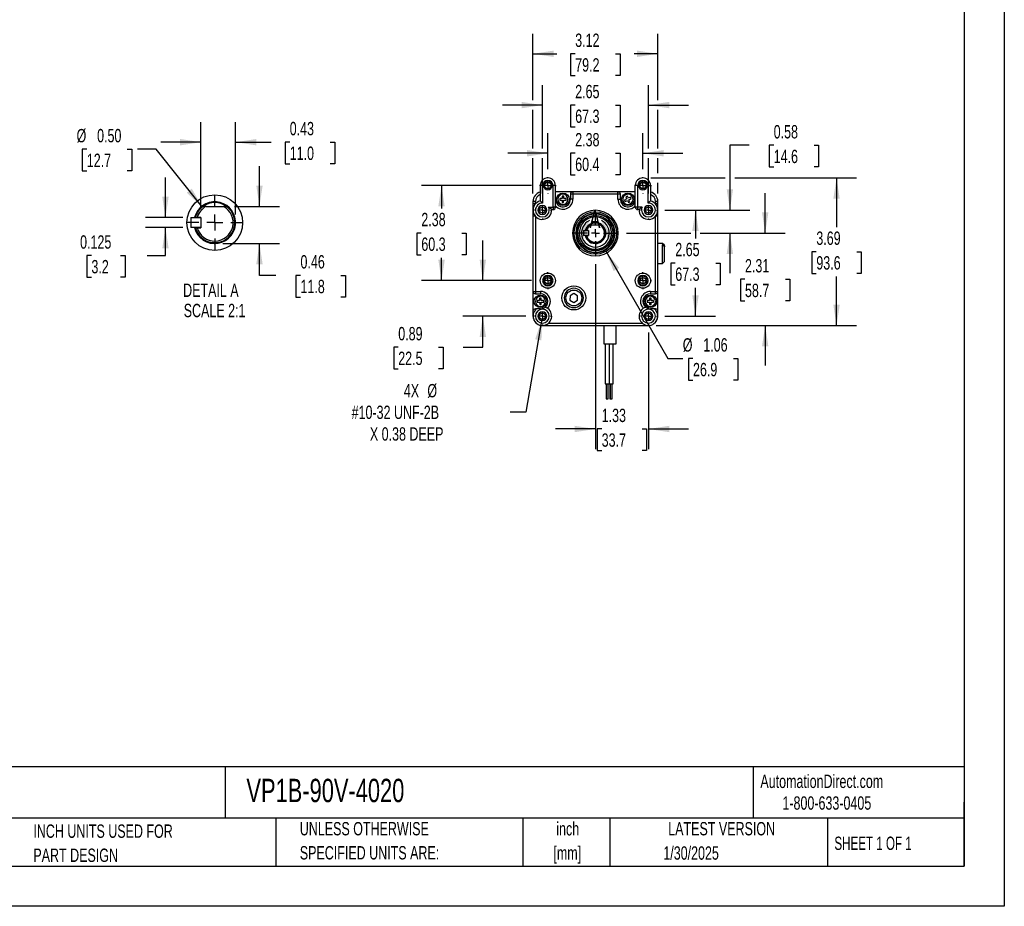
# Model space of a CAD drawing. Header units: inches. Extents: x 0 to 44, y 0 to 34.
# Tile 6 of 7: x 19.4 to 44, y 0 to 22.1. Entities that reach past the tile are written whole.
import ezdxf

# ---------------------------------------------------------------- set-up
doc = ezdxf.new("R2010")
doc.units = ezdxf.units.IN
doc.header["$LTSCALE"] = 4
doc.header["$MEASUREMENT"] = 0
doc.linetypes.add('CENTERX2', pattern=[0.8, 0.5, -0.1, 0.1, -0.1])
doc.layers.add('CENTER', color=40, linetype='CENTERX2')
doc.layers.add('SLD-DEFPOINTS', color=7, linetype='Continuous')
doc.layers.add('DIMENSIONS', color=140, linetype='Continuous', lineweight=25)
doc.layers.add('TEXT', color=140, linetype='Continuous', lineweight=25)
doc.styles.add('SLDTEXTSTYLE0', font='TXT', dxfattribs={"width": 0.7})
doc.styles.add('SLDTEXTSTYLE1', font='TXT', dxfattribs={"width": 0.65})
doc.dimstyles.new('SLDDIMSTYLE0', dxfattribs={"dimtxt": 0.339844, "dimasz": 0.52, "dimexe": 0, "dimexo": 0.0625, "dimgap": 0.084961, "dimtad": 0, "dimtih": 1, "dimtoh": 1, "dimrnd": 1e-09, "dimzin": 12, "dimdsep": 46, "dimtxsty": 'SLDTEXTSTYLE0', "dimsah": 1, "dimcen": 0.09, "dimadec": 0, "dimazin": 3, "dimtfac": 1, "dimtmove": 0, "dimatfit": 0, "dimfxl": 0, "dimfrac": 2, "dimtolj": 1, "dimtzin": 12, "dimarcsym": 0})
doc.dimstyles.new('SLDDIMSTYLE1', dxfattribs={"dimtxt": 0.339844, "dimasz": 0.52, "dimexe": 0, "dimexo": 0.0625, "dimgap": 0.084961, "dimtad": 0, "dimtih": 1, "dimtoh": 1, "dimrnd": 1e-09, "dimdsep": 46, "dimtxsty": 'SLDTEXTSTYLE0', "dimsah": 1, "dimcen": 0.09, "dimadec": 0, "dimazin": 2, "dimtfac": 1, "dimtmove": 0, "dimatfit": 0, "dimfxl": 0, "dimfrac": 2, "dimtolj": 1, "dimtzin": 12, "dimarcsym": 0})
doc.dimstyles.new('SLDDIMSTYLE2', dxfattribs={"dimtxt": 0.339844, "dimasz": 0.52, "dimexe": 0, "dimexo": 0.0625, "dimgap": 0.084961, "dimtad": 0, "dimtih": 1, "dimtoh": 1, "dimrnd": 1e-09, "dimzin": 12, "dimdsep": 46, "dimtxsty": 'SLDTEXTSTYLE0', "dimsah": 1, "dimcen": 0.09, "dimadec": 0, "dimazin": 3, "dimtfac": 1, "dimtofl": 0, "dimtmove": 0, "dimatfit": 3, "dimfxl": 0, "dimfrac": 2, "dimtolj": 1, "dimtzin": 12, "dimarcsym": 0})
doc.dimstyles.new('SLDDIMSTYLE3', dxfattribs={"dimtxt": 0.339844, "dimasz": 0.52, "dimexe": 0, "dimexo": 0.0625, "dimgap": 0.084961, "dimtad": 0, "dimtih": 1, "dimtoh": 1, "dimrnd": 1e-09, "dimzin": 12, "dimdsep": 46, "dimtxsty": 'SLDTEXTSTYLE0', "dimsah": 1, "dimcen": 0, "dimadec": 0, "dimazin": 3, "dimtfac": 1, "dimtofl": 0, "dimtmove": 0, "dimatfit": 3, "dimfxl": 0, "dimfrac": 2, "dimtolj": 1, "dimtzin": 12, "dimarcsym": 0})
doc.dimstyles.new('SLDDIMSTYLE4', dxfattribs={"dimtxt": 0.339844, "dimasz": 0.52, "dimexe": 0, "dimexo": 0.0625, "dimgap": 0.084961, "dimtad": 0, "dimtih": 1, "dimtoh": 1, "dimrnd": 1e-09, "dimzin": 12, "dimdsep": 46, "dimtxsty": 'SLDTEXTSTYLE0', "dimsah": 1, "dimcen": 0, "dimadec": 0, "dimazin": 3, "dimtfac": 1, "dimtofl": 0, "dimtmove": 0, "dimatfit": 3, "dimfxl": 0, "dimfrac": 2, "dimtolj": 1, "dimtzin": 12, "dimarcsym": 0})
doc.dimstyles.new('SLDDIMSTYLE7', dxfattribs={"dimtxt": 0.339844, "dimasz": 0.52, "dimexe": 0, "dimexo": 0.0625, "dimgap": 0.084961, "dimtad": 0, "dimtih": 1, "dimtoh": 1, "dimdec": 3, "dimlfac": 0.5, "dimrnd": 1e-09, "dimdsep": 46, "dimtxsty": 'SLDTEXTSTYLE0', "dimsah": 1, "dimcen": 0.09, "dimadec": 0, "dimazin": 2, "dimtfac": 1, "dimtdec": 3, "dimtmove": 0, "dimatfit": 0, "dimfxl": 0, "dimfrac": 2, "dimtolj": 1, "dimtzin": 12, "dimarcsym": 0})
doc.dimstyles.new('SLDDIMSTYLE8', dxfattribs={"dimtxt": 0.339844, "dimasz": 0.52, "dimexe": 0, "dimexo": 0.0625, "dimgap": 0.084961, "dimtad": 0, "dimtih": 1, "dimtoh": 1, "dimlfac": 0.5, "dimrnd": 1e-09, "dimdsep": 46, "dimtxsty": 'SLDTEXTSTYLE0', "dimsah": 1, "dimcen": 0.09, "dimadec": 0, "dimazin": 2, "dimtfac": 1, "dimtmove": 0, "dimatfit": 0, "dimfxl": 0, "dimfrac": 2, "dimtolj": 1, "dimtzin": 12, "dimarcsym": 0})
doc.dimstyles.new('SLDDIMSTYLE9', dxfattribs={"dimtxt": 0.339844, "dimasz": 0.52, "dimexe": 0, "dimexo": 0.0625, "dimgap": 0.084961, "dimtad": 0, "dimtih": 1, "dimtoh": 1, "dimlfac": 0.5, "dimrnd": 1e-09, "dimzin": 0, "dimdsep": 46, "dimtxsty": 'SLDTEXTSTYLE0', "dimsah": 1, "dimcen": 0, "dimadec": 0, "dimazin": 0, "dimtfac": 1, "dimtofl": 0, "dimtmove": 0, "dimatfit": 3, "dimfxl": 0, "dimfrac": 2, "dimtolj": 1, "dimtzin": 12, "dimarcsym": 0})

# ---------------------------------------------------------------- blocks, each defined once
blk = doc.blocks.new('SW_NOTE_0')
at = {"layer": 'TEXT', "color": 0, "linetype": 'CENTERX2', "lineweight": 18, "char_height": 0.4, "attachment_point": 1, "style": 'SLDTEXTSTYLE0'}
for s, insert in [('IRONHORSE VP1 SERIES PARALLEL SHAFT DC GEAR MOTOR, 1/17HP, 90 VDC, 20RPM,', (0, 0.516)), ('100LB-IN FULL LOAD TORQUE, 0.5 FLA, 102:1 RATIO, 1/2IN SHAFT DIAMETER', (0, -0.064))]:
    blk.add_mtext(s, dxfattribs=dict(at, insert=insert))
blk = doc.blocks.new('SW_NOTE_0_1')
at = {"layer": 'TEXT', "color": 0, "linetype": 'CENTERX2', "lineweight": 18, "char_height": 0.3333, "attachment_point": 2, "style": 'SLDTEXTSTYLE0'}
for s, insert in [('inch', (0.5, 0.43)), ('[mm]', (0.489, -0.172))]:
    blk.add_mtext(s, dxfattribs=dict(at, insert=insert))
blk = doc.blocks.new('SW_NOTE_0_2')
at = {"layer": 'TEXT', "color": 0, "linetype": 'CENTERX2', "lineweight": 18, "char_height": 0.33333, "attachment_point": 1, "style": 'SLDTEXTSTYLE0'}
for s, insert in [('UNLESS OTHERWISE', (0, 0.43)), ('SPECIFIED UNITS ARE:', (0, -0.172))]:
    blk.add_mtext(s, dxfattribs=dict(at, insert=insert))
blk = doc.blocks.new('SW_NOTE_0_6')
at = {"layer": 'TEXT', "color": 0, "linetype": 'CENTERX2', "lineweight": 18, "char_height": 0.33333, "attachment_point": 1, "style": 'SLDTEXTSTYLE0'}
for s, insert in [('INCH UNITS USED FOR', (0, 0.43)), ('PART DESIGN', (0, -0.172))]:
    blk.add_mtext(s, dxfattribs=dict(at, insert=insert))
blk = doc.blocks.new('_D')
at = {"layer": 'DIMENSIONS'}
for p, q in [((33.782, 16.034), (33.782, 11.42)), ((35.107, 14.327), (35.107, 11.42)), ((33.782, 11.92), (32.782, 11.92)), ((33.939, 11.92), (33.825, 11.92)), ((33.825, 11.92), (33.825, 11.38)), ((34.949, 11.92), (35.063, 11.92)), ((35.063, 11.92), (35.063, 11.38)), ((35.107, 11.92), (36.107, 11.92)), ((33.825, 11.38), (33.939, 11.38)), ((35.063, 11.38), (34.949, 11.38))]:
    blk.add_line(p, q, dxfattribs=at)
for points in [[(33.782, 11.92), (33.262, 12), (33.262, 11.84)], [(35.107, 11.92), (35.627, 11.84), (35.627, 12)]]:
    blk.add_solid(points, dxfattribs=at)
at = {"layer": 'DIMENSIONS', "char_height": 0.3333, "attachment_point": 1, "style": 'SLDTEXTSTYLE0'}
for s, insert in [('1.33', (33.939, 12.426)), ('33.7', (33.939, 11.81))]:
    blk.add_mtext(s, dxfattribs=dict(at, insert=insert))
blk = doc.blocks.new('_D_1')
at = {"layer": 'DIMENSIONS'}
for p, q in [((30.969, 15.624), (30.969, 16.624)), ((32.184, 15.624), (30.469, 15.624)), ((32.047, 14.737), (30.469, 14.737)), ((30.969, 13.962), (30.969, 14.737)), ((28.855, 13.962), (28.741, 13.962)), ((28.741, 13.962), (28.741, 13.422)), ((29.865, 13.962), (29.979, 13.962)), ((29.979, 13.962), (29.979, 13.422)), ((30.477, 13.962), (30.969, 13.962)), ((28.741, 13.422), (28.855, 13.422)), ((29.979, 13.422), (29.865, 13.422))]:
    blk.add_line(p, q, dxfattribs=at)
for points in [[(30.969, 15.624), (31.049, 16.144), (30.889, 16.144)], [(30.969, 14.737), (30.889, 14.217), (31.049, 14.217)]]:
    blk.add_solid(points, dxfattribs=at)
at = {"layer": 'DIMENSIONS', "char_height": 0.3333, "attachment_point": 1, "style": 'SLDTEXTSTYLE0'}
for s, insert in [('0.89', (28.855, 14.467)), ('22.5', (28.855, 13.851))]:
    blk.add_mtext(s, dxfattribs=dict(at, insert=insert))
blk = doc.blocks.new('_D_2')
at = {"layer": 'DIMENSIONS'}
for p, q in [((32.184, 17.999), (29.437, 17.999)), ((29.937, 17.999), (29.937, 17.428)), ((29.432, 16.812), (29.318, 16.812)), ((29.318, 16.812), (29.318, 16.272)), ((30.442, 16.812), (30.556, 16.812)), ((30.556, 16.812), (30.556, 16.272)), ((29.318, 16.272), (29.432, 16.272)), ((30.556, 16.272), (30.442, 16.272)), ((29.937, 15.624), (29.937, 16.195)), ((32.184, 15.624), (29.437, 15.624))]:
    blk.add_line(p, q, dxfattribs=at)
for points in [[(29.937, 17.999), (29.857, 17.479), (30.017, 17.479)], [(29.937, 15.624), (30.017, 16.144), (29.857, 16.144)]]:
    blk.add_solid(points, dxfattribs=at)
at = {"layer": 'DIMENSIONS', "char_height": 0.3333, "attachment_point": 1, "style": 'SLDTEXTSTYLE0'}
for s, insert in [('2.38', (29.432, 17.317)), ('60.3', (29.432, 16.701))]:
    blk.add_mtext(s, dxfattribs=dict(at, insert=insert))
blk = doc.blocks.new('_D_3')
at = {"layer": 'DIMENSIONS'}
for p, q in [((34.047, 16.353), (35.59, 13.68)), ((35.59, 13.68), (35.965, 13.68)), ((36.221, 13.68), (36.107, 13.68)), ((36.107, 13.68), (36.107, 13.14)), ((37.231, 13.68), (37.345, 13.68)), ((37.345, 13.68), (37.345, 13.14)), ((36.107, 13.14), (36.221, 13.14)), ((37.345, 13.14), (37.231, 13.14))]:
    blk.add_line(p, q, dxfattribs=at)
blk.add_solid([(34.047, 16.353), (34.238, 15.862), (34.376, 15.942)], dxfattribs=at)
at = {"layer": 'DIMENSIONS', "char_height": 0.3333, "attachment_point": 1, "style": 'SLDTEXTSTYLE0'}
for s, insert in [('%%c', (35.965, 14.186)), ('1.06', (36.478, 14.186)), ('26.9', (36.221, 13.57))]:
    blk.add_mtext(s, dxfattribs=dict(at, insert=insert))
blk = doc.blocks.new('_D_4')
at = {"layer": 'DIMENSIONS'}
for p, q in [((35.17, 18.189), (37.023, 18.189)), ((37.263, 18.189), (40.308, 18.189)), ((39.808, 18.189), (39.808, 16.962)), ((39.303, 16.346), (39.189, 16.346)), ((39.189, 16.346), (39.189, 15.806)), ((40.313, 16.346), (40.427, 16.346)), ((40.427, 16.346), (40.427, 15.806)), ((39.189, 15.806), (39.303, 15.806)), ((40.427, 15.806), (40.313, 15.806)), ((39.808, 14.502), (39.808, 15.729)), ((35.302, 14.502), (40.308, 14.502))]:
    blk.add_line(p, q, dxfattribs=at)
for points in [[(39.808, 18.189), (39.728, 17.669), (39.888, 17.669)], [(39.808, 14.502), (39.888, 15.022), (39.728, 15.022)]]:
    blk.add_solid(points, dxfattribs=at)
at = {"layer": 'DIMENSIONS', "char_height": 0.3333, "attachment_point": 1, "style": 'SLDTEXTSTYLE0'}
for s, insert in [('3.69', (39.303, 16.851)), ('93.6', (39.303, 16.235))]:
    blk.add_mtext(s, dxfattribs=dict(at, insert=insert))
blk = doc.blocks.new('_D_5')
at = {"layer": 'DIMENSIONS'}
for p, q in [((37.624, 19.004), (37.143, 19.004)), ((37.143, 19.004), (37.143, 17.387)), ((38.237, 19.004), (38.123, 19.004)), ((38.123, 19.004), (38.123, 18.463)), ((39.247, 19.004), (39.361, 19.004)), ((39.361, 19.004), (39.361, 18.463)), ((38.123, 18.463), (38.237, 18.463)), ((39.361, 18.463), (39.247, 18.463)), ((35.517, 17.387), (37.643, 17.387)), ((34.559, 16.812), (36.163, 16.812)), ((36.403, 16.812), (37.643, 16.812)), ((37.143, 16.812), (37.143, 15.812))]:
    blk.add_line(p, q, dxfattribs=at)
for points in [[(37.143, 17.387), (37.223, 17.907), (37.063, 17.907)], [(37.143, 16.812), (37.063, 16.292), (37.223, 16.292)]]:
    blk.add_solid(points, dxfattribs=at)
at = {"layer": 'DIMENSIONS', "char_height": 0.3333, "attachment_point": 1, "style": 'SLDTEXTSTYLE0'}
for s, insert in [('0.58', (38.237, 19.509)), ('14.6', (38.237, 18.893))]:
    blk.add_mtext(s, dxfattribs=dict(at, insert=insert))
blk = doc.blocks.new('_D_6')
at = {"layer": 'DIMENSIONS'}
for p, q in [((35.517, 17.387), (36.783, 17.387)), ((36.283, 17.387), (36.283, 16.678)), ((35.778, 16.062), (35.664, 16.062)), ((35.664, 16.062), (35.664, 15.522)), ((36.788, 16.062), (36.902, 16.062)), ((36.902, 16.062), (36.902, 15.522)), ((35.664, 15.522), (35.778, 15.522)), ((36.902, 15.522), (36.788, 15.522)), ((36.283, 14.737), (36.283, 15.446)), ((35.517, 14.737), (36.783, 14.737))]:
    blk.add_line(p, q, dxfattribs=at)
for points in [[(36.283, 17.387), (36.203, 16.867), (36.363, 16.867)], [(36.283, 14.737), (36.363, 15.257), (36.203, 15.257)]]:
    blk.add_solid(points, dxfattribs=at)
at = {"layer": 'DIMENSIONS', "char_height": 0.3333, "attachment_point": 1, "style": 'SLDTEXTSTYLE0'}
for s, insert in [('2.65', (35.778, 16.568)), ('67.3', (35.778, 15.952))]:
    blk.add_mtext(s, dxfattribs=dict(at, insert=insert))
blk = doc.blocks.new('_D_7')
at = {"layer": 'DIMENSIONS'}
for p, q in [((38.025, 16.812), (38.025, 17.812)), ((34.559, 16.812), (36.163, 16.812)), ((36.403, 16.812), (38.525, 16.812)), ((37.52, 15.657), (37.406, 15.657)), ((37.406, 15.657), (37.406, 15.117)), ((38.53, 15.657), (38.644, 15.657)), ((38.644, 15.657), (38.644, 15.117)), ((37.406, 15.117), (37.52, 15.117)), ((38.644, 15.117), (38.53, 15.117)), ((35.302, 14.502), (38.525, 14.502)), ((38.025, 14.502), (38.025, 13.502))]:
    blk.add_line(p, q, dxfattribs=at)
for points in [[(38.025, 16.812), (38.105, 17.332), (37.945, 17.332)], [(38.025, 14.502), (37.945, 13.982), (38.105, 13.982)]]:
    blk.add_solid(points, dxfattribs=at)
at = {"layer": 'DIMENSIONS', "char_height": 0.3333, "attachment_point": 1, "style": 'SLDTEXTSTYLE0'}
for s, insert in [('2.31', (37.52, 16.163)), ('58.7', (37.52, 15.546))]:
    blk.add_mtext(s, dxfattribs=dict(at, insert=insert))
blk = doc.blocks.new('_D_8')
at = {"layer": 'DIMENSIONS'}
for p, q in [((32.594, 18.409), (32.594, 19.305)), ((34.97, 18.409), (34.97, 19.305)), ((32.594, 18.805), (31.594, 18.805)), ((33.277, 18.805), (33.163, 18.805)), ((33.163, 18.805), (33.163, 18.265)), ((34.287, 18.805), (34.401, 18.805)), ((34.401, 18.805), (34.401, 18.265)), ((34.97, 18.805), (35.97, 18.805)), ((33.163, 18.265), (33.277, 18.265)), ((34.401, 18.265), (34.287, 18.265))]:
    blk.add_line(p, q, dxfattribs=at)
for points in [[(32.594, 18.805), (32.074, 18.885), (32.074, 18.725)], [(34.97, 18.805), (35.49, 18.725), (35.49, 18.885)]]:
    blk.add_solid(points, dxfattribs=at)
at = {"layer": 'DIMENSIONS', "char_height": 0.3333, "attachment_point": 1, "style": 'SLDTEXTSTYLE0'}
for s, insert in [('2.38', (33.277, 19.311)), ('60.4', (33.277, 18.695))]:
    blk.add_mtext(s, dxfattribs=dict(at, insert=insert))
blk = doc.blocks.new('_D_9')
at = {"layer": 'DIMENSIONS'}
for p, q in [((32.457, 18.925), (32.457, 20.508)), ((35.107, 18.925), (35.107, 20.508)), ((32.457, 20.008), (31.457, 20.008)), ((33.277, 20.008), (33.163, 20.008)), ((33.163, 20.008), (33.163, 19.467)), ((34.287, 20.008), (34.401, 20.008)), ((34.401, 20.008), (34.401, 19.467)), ((35.107, 20.008), (36.107, 20.008)), ((33.163, 19.467), (33.277, 19.467)), ((34.401, 19.467), (34.287, 19.467)), ((32.457, 17.797), (32.457, 18.685)), ((35.107, 17.797), (35.107, 18.685))]:
    blk.add_line(p, q, dxfattribs=at)
for points in [[(32.457, 20.008), (31.937, 20.088), (31.937, 19.928)], [(35.107, 20.008), (35.627, 19.928), (35.627, 20.088)]]:
    blk.add_solid(points, dxfattribs=at)
at = {"layer": 'DIMENSIONS', "char_height": 0.3333, "attachment_point": 1, "style": 'SLDTEXTSTYLE0'}
for s, insert in [('2.65', (33.277, 20.513)), ('67.3', (33.277, 19.897))]:
    blk.add_mtext(s, dxfattribs=dict(at, insert=insert))
blk = doc.blocks.new('_D_10')
at = {"layer": 'DIMENSIONS'}
for p, q in [((32.222, 20.128), (32.222, 21.789)), ((35.342, 20.128), (35.342, 21.789)), ((32.222, 21.289), (32.817, 21.289)), ((33.277, 21.289), (33.163, 21.289)), ((33.163, 21.289), (33.163, 20.749)), ((34.287, 21.289), (34.401, 21.289)), ((34.401, 21.289), (34.401, 20.749)), ((35.342, 21.289), (34.747, 21.289)), ((33.163, 20.749), (33.277, 20.749)), ((34.401, 20.749), (34.287, 20.749)), ((32.222, 18.925), (32.222, 19.888)), ((35.342, 18.925), (35.342, 19.888)), ((32.222, 17.802), (32.222, 18.685)), ((35.342, 18.309), (35.342, 18.685)), ((35.342, 17.802), (35.342, 18.069))]:
    blk.add_line(p, q, dxfattribs=at)
for points in [[(32.222, 21.289), (32.742, 21.209), (32.742, 21.369)], [(35.342, 21.289), (34.822, 21.369), (34.822, 21.209)]]:
    blk.add_solid(points, dxfattribs=at)
at = {"layer": 'DIMENSIONS', "char_height": 0.3333, "attachment_point": 1, "style": 'SLDTEXTSTYLE0'}
for s, insert in [('3.12', (33.277, 21.795)), ('79.2', (33.277, 21.178))]:
    blk.add_mtext(s, dxfattribs=dict(at, insert=insert))
blk = doc.blocks.new('_D_11')
at = {"layer": 'DIMENSIONS'}
for p, q in [((32.443, 14.659), (32.043, 12.343)), ((32.043, 12.343), (31.651, 12.343))]:
    blk.add_line(p, q, dxfattribs=at)
blk.add_solid([(32.443, 14.659), (32.276, 14.16), (32.434, 14.133)], dxfattribs=at)
at = {"layer": 'DIMENSIONS', "attachment_point": 1, "style": 'SLDTEXTSTYLE0'}
for s, insert, char_height in [('4X', (28.995, 13.043), 0.3333), ('%%c', (29.583, 13.043), 0.3333), ('#10-32 UNF-2B', (27.69, 12.503), 0.33333), ('X 0.38 DEEP', (28.146, 11.962), 0.33333)]:
    blk.add_mtext(s, dxfattribs=dict(at, insert=insert, char_height=char_height))
blk = doc.blocks.new('SW_CENTERMARKSYMBOL_0')
at = {"layer": 'CENTER', "color": 0}
for p, q in [((0, 0.2), (0, 0.5775)), ((-0.2, 0), (-0.5775, 0)), ((0, 0), (-0.1, 0)), ((0, 0), (0, 0.1)), ((0, 0), (0, -0.1)), ((0, 0), (0.1, 0)), ((0.2, 0), (0.5775, 0)), ((0, -0.2), (0, -0.5775))]:
    blk.add_line(p, q, dxfattribs=at)
blk = doc.blocks.new('SW_CENTERMARKSYMBOL_1')
at = {"layer": 'CENTER', "color": 0}
for p, q in [((-0.2, 0), (-0.21, 0)), ((0, 0), (-0.1, 0)), ((0, 0.2), (0, 0.21)), ((0, 0), (0, 0.1)), ((0, 0), (0, -0.1)), ((0, 0), (0.1, 0)), ((0.2, 0), (0.21, 0)), ((0, -0.2), (0, -0.21))]:
    blk.add_line(p, q, dxfattribs=at)
blk = doc.blocks.new('SW_CENTERMARKSYMBOL_2')
at = {"layer": 'CENTER', "color": 0}
for p, q in [((-0.2, 0), (-0.21, 0)), ((0, 0), (-0.1, 0)), ((0, 0.2), (0, 0.21)), ((0, 0), (0, 0.1)), ((0, 0), (0, -0.1)), ((0, 0), (0.1, 0)), ((0.2, 0), (0.21, 0)), ((0, -0.2), (0, -0.21))]:
    blk.add_line(p, q, dxfattribs=at)
blk = doc.blocks.new('SW_CENTERMARKSYMBOL_3')
at = {"layer": 'CENTER', "color": 0}
for p, q in [((-0.2, 0), (-0.21, 0)), ((0, 0), (-0.1, 0)), ((0, 0.2), (0, 0.21)), ((0, 0), (0, 0.1)), ((0, 0), (0, -0.1)), ((0, 0), (0.1, 0)), ((0.2, 0), (0.21, 0)), ((0, -0.2), (0, -0.21))]:
    blk.add_line(p, q, dxfattribs=at)
blk = doc.blocks.new('SW_CENTERMARKSYMBOL_4')
at = {"layer": 'CENTER', "color": 0}
for p, q in [((-0.2, 0), (-0.21, 0)), ((0, 0), (-0.1, 0)), ((0, 0.2), (0, 0.21)), ((0, 0), (0, 0.1)), ((0, 0), (0, -0.1)), ((0, 0), (0.1, 0)), ((0.2, 0), (0.21, 0)), ((0, -0.2), (0, -0.21))]:
    blk.add_line(p, q, dxfattribs=at)
blk = doc.blocks.new('SW_CENTERMARKSYMBOL_5')
at = {"layer": 'CENTER', "color": 0}
for p, q in [((-0.2, 0), (-0.21, 0)), ((0, 0), (-0.1, 0)), ((0, 0.2), (0, 0.21)), ((0, 0), (0, 0.1)), ((0, 0), (0, -0.1)), ((0, 0), (0.1, 0)), ((0.2, 0), (0.21, 0)), ((0, -0.2), (0, -0.21))]:
    blk.add_line(p, q, dxfattribs=at)
blk = doc.blocks.new('SW_CENTERMARKSYMBOL_6')
at = {"layer": 'CENTER', "color": 0}
for p, q in [((-0.2, 0), (-0.21, 0)), ((0, 0), (-0.1, 0)), ((0, 0.2), (0, 0.21)), ((0, 0), (0, 0.1)), ((0, 0), (0, -0.1)), ((0, 0), (0.1, 0)), ((0.2, 0), (0.21, 0)), ((0, -0.2), (0, -0.21))]:
    blk.add_line(p, q, dxfattribs=at)
blk = doc.blocks.new('SW_CENTERMARKSYMBOL_7')
at = {"layer": 'CENTER', "color": 0}
for p, q in [((-0.2, 0), (-0.21, 0)), ((0, 0), (-0.1, 0)), ((0, 0.2), (0, 0.21)), ((0, 0), (0, 0.1)), ((0, 0), (0, -0.1)), ((0, 0), (0.1, 0)), ((0.2, 0), (0.21, 0)), ((0, -0.2), (0, -0.21))]:
    blk.add_line(p, q, dxfattribs=at)
blk = doc.blocks.new('SW_CENTERMARKSYMBOL_8')
at = {"layer": 'CENTER', "color": 0}
for p, q in [((-0.2, 0), (-0.21, 0)), ((0, 0), (-0.1, 0)), ((0, 0.2), (0, 0.21)), ((0, 0), (0, 0.1)), ((0, 0), (0, -0.1)), ((0, 0), (0.1, 0)), ((0.2, 0), (0.21, 0)), ((0, -0.2), (0, -0.21))]:
    blk.add_line(p, q, dxfattribs=at)
blk = doc.blocks.new('_D_19')
at = {"layer": 'DIMENSIONS'}
for p, q in [((23.038, 17.198), (23.038, 18.198)), ((23.475, 17.198), (22.538, 17.198)), ((23.475, 16.948), (22.538, 16.948)), ((23.038, 16.25), (23.038, 16.948)), ((21.188, 16.25), (21.074, 16.25)), ((21.074, 16.25), (21.074, 15.71)), ((21.915, 16.25), (22.029, 16.25)), ((22.029, 16.25), (22.029, 15.71)), ((22.582, 16.25), (23.038, 16.25)), ((21.074, 15.71), (21.188, 15.71)), ((22.029, 15.71), (21.915, 15.71))]:
    blk.add_line(p, q, dxfattribs=at)
for points in [[(23.038, 17.198), (23.118, 17.718), (22.958, 17.718)], [(23.038, 16.948), (22.958, 16.428), (23.118, 16.428)]]:
    blk.add_solid(points, dxfattribs=at)
at = {"layer": 'DIMENSIONS', "char_height": 0.3333, "attachment_point": 1, "style": 'SLDTEXTSTYLE0'}
for s, insert in [('0.125', (20.905, 16.756)), ('3.2', (21.188, 16.14))]:
    blk.add_mtext(s, dxfattribs=dict(at, insert=insert))
blk = doc.blocks.new('_D_20')
at = {"layer": 'DIMENSIONS'}
for p, q in [((25.387, 17.479), (25.387, 18.479)), ((24.762, 17.479), (25.887, 17.479)), ((24.47, 16.552), (25.887, 16.552)), ((25.387, 15.755), (25.387, 16.552)), ((25.8, 15.755), (25.387, 15.755)), ((26.412, 15.755), (26.298, 15.755)), ((26.298, 15.755), (26.298, 15.215)), ((27.422, 15.755), (27.536, 15.755)), ((27.536, 15.755), (27.536, 15.215)), ((26.298, 15.215), (26.412, 15.215)), ((27.536, 15.215), (27.422, 15.215))]:
    blk.add_line(p, q, dxfattribs=at)
for points in [[(25.387, 17.479), (25.467, 17.999), (25.307, 17.999)], [(25.387, 16.552), (25.307, 16.032), (25.467, 16.032)]]:
    blk.add_solid(points, dxfattribs=at)
at = {"layer": 'DIMENSIONS', "char_height": 0.3333, "attachment_point": 1, "style": 'SLDTEXTSTYLE0'}
for s, insert in [('0.46', (26.412, 16.261)), ('11.8', (26.412, 15.645))]:
    blk.add_mtext(s, dxfattribs=dict(at, insert=insert))
blk = doc.blocks.new('_D_21')
at = {"layer": 'DIMENSIONS'}
for p, q in [((23.925, 17.399), (23.925, 19.582)), ((24.791, 17.273), (24.791, 19.582)), ((23.925, 19.082), (22.925, 19.082)), ((24.791, 19.082), (25.682, 19.082)), ((26.143, 19.082), (26.029, 19.082)), ((26.029, 19.082), (26.029, 18.542)), ((27.153, 19.082), (27.267, 19.082)), ((27.267, 19.082), (27.267, 18.542)), ((26.029, 18.542), (26.143, 18.542)), ((27.267, 18.542), (27.153, 18.542))]:
    blk.add_line(p, q, dxfattribs=at)
for points in [[(23.925, 19.082), (23.405, 19.162), (23.405, 19.002)], [(24.791, 19.082), (25.311, 19.002), (25.311, 19.162)]]:
    blk.add_solid(points, dxfattribs=at)
at = {"layer": 'DIMENSIONS', "char_height": 0.3333, "attachment_point": 1, "style": 'SLDTEXTSTYLE0'}
for s, insert in [('0.43', (26.143, 19.588)), ('11.0', (26.143, 18.972))]:
    blk.add_mtext(s, dxfattribs=dict(at, insert=insert))
blk = doc.blocks.new('_D_22')
at = {"layer": 'DIMENSIONS'}
for p, q in [((21.073, 18.906), (20.959, 18.906)), ((20.959, 18.906), (20.959, 18.366)), ((22.083, 18.906), (22.197, 18.906)), ((22.197, 18.906), (22.197, 18.366)), ((22.805, 18.906), (22.34, 18.906)), ((23.958, 17.464), (22.805, 18.906)), ((20.959, 18.366), (21.073, 18.366)), ((22.197, 18.366), (22.083, 18.366))]:
    blk.add_line(p, q, dxfattribs=at)
blk.add_solid([(23.958, 17.464), (23.696, 17.92), (23.571, 17.82)], dxfattribs=at)
at = {"layer": 'DIMENSIONS', "char_height": 0.3333, "attachment_point": 1, "style": 'SLDTEXTSTYLE0'}
for s, insert in [('%%c', (20.817, 19.412)), ('0.50', (21.33, 19.412)), ('12.7', (21.073, 18.796))]:
    blk.add_mtext(s, dxfattribs=dict(at, insert=insert))
blk = doc.blocks.new('SW_CENTERMARKSYMBOL_10')
at = {"layer": 'CENTER', "color": 0}
for p, q in [((0, 0.4), (0, 0.696)), ((-0.4, 0), (-0.696, 0)), ((0, 0), (-0.2, 0)), ((0, 0), (0, 0.2)), ((0, 0), (0, -0.2)), ((0, 0), (0.2, 0)), ((0.4, 0), (0.696, 0)), ((0, -0.4), (0, -0.696))]:
    blk.add_line(p, q, dxfattribs=at)

msp = doc.modelspace()

# ---------------------------------------------------------------- linework, layer by layer
at = {"color": 7, "linetype": 'Continuous'}
for p, q in [((44.0004, 34.0004), (44.0004, 0.0004)), ((44.0004, 0.0004), (0.0004, 0.0004))]:
    msp.add_line(p, q, dxfattribs=at)
for p, q in [((32.4039, 17.9991), (32.4039, 17.6139)), ((32.4639, 17.9991), (32.4039, 17.9991)), ((32.4639, 17.9991), (32.4639, 17.5599)), ((32.7239, 17.4591), (32.7239, 17.9991)), ((32.7839, 17.9991), (32.7239, 17.9991)), ((32.7839, 17.4591), (32.7839, 17.9991)), ((34.7799, 17.4591), (34.7799, 17.9991)), ((34.8399, 17.9991), (34.7799, 17.9991)), ((34.8399, 17.4591), (34.8399, 17.9991)), ((35.0999, 17.5599), (35.0999, 17.9991)), ((35.0999, 17.9991), (35.1599, 17.9991)), ((35.1599, 17.9991), (35.1599, 17.6139)), ((33.2174, 17.8421), (32.7839, 17.8421)), ((32.951, 17.7359), (32.9502, 17.6754)), ((32.991, 17.7354), (32.951, 17.7359)), ((32.9902, 17.6749), (32.991, 17.7354)), ((33.2174, 17.7821), (33.1574, 17.7821)), ((33.1574, 17.7821), (33.1574, 17.6551)), ((33.2174, 17.8421), (33.2174, 17.7821)), ((34.3464, 17.8421), (33.2174, 17.8421)), ((33.2174, 17.7821), (33.2174, 17.6551)), ((34.3464, 17.7821), (33.2174, 17.7821)), ((34.3464, 17.7821), (34.3464, 17.8421)), ((34.7799, 17.8421), (34.3464, 17.8421)), ((34.3464, 17.6551), (34.3464, 17.7821)), ((34.4064, 17.7821), (34.3464, 17.7821)), ((34.4064, 17.6551), (34.4064, 17.7821)), ((34.5805, 17.7368), (34.544, 17.7206)), ((34.544, 17.7206), (34.5685, 17.6653)), ((34.6051, 17.6815), (34.5805, 17.7368)), ((24.0541, 17.4791), (23.9785, 17.4791)), ((24.0541, 17.4791), (24.4866, 17.4791)), ((24.5622, 17.4791), (24.4866, 17.4791)), ((32.2219, 17.6021), (32.2219, 17.5409)), ((32.2819, 17.6021), (32.2219, 17.6021)), ((32.2219, 17.5409), (32.2219, 17.2334)), ((32.2819, 17.5409), (32.2219, 17.5409)), ((32.2819, 17.5409), (32.2819, 17.6021)), ((32.8897, 17.6762), (32.8892, 17.6362)), ((32.8892, 17.6362), (32.9497, 17.6354)), ((32.9502, 17.6754), (32.8897, 17.6762)), ((32.9497, 17.6354), (32.9488, 17.5749)), ((32.9488, 17.5749), (32.9888, 17.5744)), ((32.9888, 17.5744), (32.9897, 17.6349)), ((32.9897, 17.6349), (33.0502, 17.634)), ((33.0507, 17.674), (32.9902, 17.6749)), ((33.0502, 17.634), (33.0507, 17.674)), ((33.2174, 17.6551), (33.1574, 17.6551)), ((34.3464, 17.6551), (34.4064, 17.6551)), ((34.5685, 17.6653), (34.5132, 17.6407)), ((34.5132, 17.6407), (34.5295, 17.6042)), ((34.5295, 17.6042), (34.5848, 17.6287)), ((34.5848, 17.6287), (34.6093, 17.5734)), ((34.6604, 17.7061), (34.6051, 17.6815)), ((34.6093, 17.5734), (34.6459, 17.5897)), ((34.6213, 17.645), (34.6766, 17.6695)), ((34.6459, 17.5897), (34.6213, 17.645)), ((34.6766, 17.6695), (34.6604, 17.7061)), ((35.2819, 17.6021), (35.2819, 17.5409)), ((35.3419, 17.6021), (35.2819, 17.6021)), ((35.3419, 17.5409), (35.2819, 17.5409)), ((35.3419, 17.5409), (35.3419, 17.6021)), ((35.3419, 17.2334), (35.3419, 17.5409)), ((32.2819, 17.2334), (32.2219, 17.2334)), ((32.2219, 17.2334), (32.2219, 15.3546)), ((32.2819, 17.2334), (32.2819, 15.3546)), ((32.6142, 17.4591), (32.7239, 17.4591)), ((32.6896, 17.3991), (32.7239, 17.3991)), ((32.7839, 17.4591), (32.7239, 17.4591)), ((32.7239, 17.4591), (32.7239, 17.3991)), ((34.8399, 17.4591), (34.7799, 17.4591)), ((34.9497, 17.4591), (34.8399, 17.4591)), ((34.8399, 17.3991), (34.8399, 17.4591)), ((34.8743, 17.3991), (34.8399, 17.3991)), ((35.3419, 17.2334), (35.2819, 17.2334)), ((35.2819, 15.3546), (35.2819, 17.2334)), ((35.3419, 15.3546), (35.3419, 17.2334)), ((23.6753, 17.1981), (23.6753, 16.9481)), ((23.6753, 17.1981), (23.9253, 17.1981)), ((23.7865, 17.1991), (23.8279, 17.1991)), ((23.9253, 17.1991), (23.8279, 17.1991)), ((23.9253, 17.1991), (23.9253, 16.9471)), ((23.9253, 17.1981), (23.9253, 16.9481)), ((33.6738, 17.0147), (33.636, 17.0147)), ((33.6738, 17.0147), (33.8901, 17.0147)), ((33.9278, 17.0147), (33.8901, 17.0147)), ((23.9253, 16.9481), (23.6753, 16.9481)), ((23.8279, 16.9471), (23.7865, 16.9471)), ((23.8279, 16.9471), (23.9253, 16.9471)), ((33.4844, 16.8742), (33.4844, 16.7492)), ((33.4844, 16.8742), (33.6094, 16.8742)), ((33.6094, 16.7492), (33.4844, 16.7492)), ((33.54, 16.8747), (33.5607, 16.8747)), ((33.5607, 16.7487), (33.54, 16.7487)), ((33.6094, 16.8747), (33.5607, 16.8747)), ((33.5607, 16.7487), (33.6094, 16.7487)), ((33.6094, 16.8747), (33.6094, 16.7487)), ((33.6094, 16.8742), (33.6094, 16.7492)), ((35.4589, 16.5531), (35.3419, 16.5531)), ((35.4549, 16.5318), (35.4589, 16.5318)), ((35.4549, 16.5318), (35.4549, 16.5071)), ((35.4589, 16.5071), (35.4549, 16.5071)), ((35.5049, 16.5071), (35.4589, 16.5531)), ((35.4589, 16.5318), (35.4589, 16.5531)), ((35.4589, 16.5318), (35.5049, 16.4915)), ((35.4589, 16.0531), (35.4589, 16.5071)), ((35.5049, 16.4669), (35.4589, 16.5071)), ((35.5049, 16.4915), (35.5049, 16.5071)), ((35.5049, 16.4915), (35.5049, 16.4669)), ((35.5049, 16.0991), (35.5049, 16.4669)), ((35.3419, 16.0531), (35.4589, 16.0531)), ((35.4589, 16.0531), (35.5049, 16.0991)), ((32.2219, 15.3546), (32.2819, 15.3546)), ((32.2219, 15.3546), (32.2219, 14.8596)), ((32.2819, 15.3546), (32.4089, 15.3546)), ((32.2819, 15.3546), (32.2819, 15.2946)), ((32.2819, 15.2946), (32.4089, 15.2946)), ((32.4089, 15.3546), (32.4089, 15.2946)), ((33.2438, 15.3018), (33.1479, 15.2486)), ((33.3379, 15.2454), (33.2438, 15.3018)), ((35.1549, 15.3546), (35.2819, 15.3546)), ((35.1549, 15.3546), (35.1549, 15.2946)), ((35.1549, 15.2946), (35.2819, 15.2946)), ((35.2819, 15.2946), (35.2819, 15.3546)), ((35.2819, 15.3546), (35.3419, 15.3546)), ((35.3419, 14.8596), (35.3419, 15.3546)), ((32.3888, 15.127), (32.3283, 15.1266)), ((32.3283, 15.1266), (32.3286, 15.0866)), ((32.3286, 15.0866), (32.3891, 15.087)), ((32.4284, 15.1878), (32.3884, 15.1875)), ((32.3884, 15.1875), (32.3888, 15.127)), ((32.3891, 15.087), (32.3895, 15.0265)), ((32.3895, 15.0265), (32.4295, 15.0268)), ((32.4288, 15.1273), (32.4284, 15.1878)), ((32.4893, 15.1277), (32.4288, 15.1273)), ((32.4291, 15.0873), (32.4896, 15.0877)), ((32.4295, 15.0268), (32.4291, 15.0873)), ((32.4896, 15.0877), (32.4893, 15.1277)), ((33.1479, 15.2486), (33.146, 15.1389)), ((33.146, 15.1389), (33.2401, 15.0824)), ((33.2401, 15.0824), (33.336, 15.1357)), ((33.336, 15.1357), (33.3379, 15.2454)), ((35.0745, 15.1275), (35.0744, 15.0875)), ((35.0744, 15.0875), (35.1348, 15.0872)), ((35.135, 15.1272), (35.0745, 15.1275)), ((35.1348, 15.0872), (35.1346, 15.0267)), ((35.1346, 15.0267), (35.1746, 15.0265)), ((35.1353, 15.1877), (35.135, 15.1272)), ((35.1753, 15.1875), (35.1353, 15.1877)), ((35.1746, 15.0265), (35.1748, 15.087)), ((35.1748, 15.087), (35.2353, 15.0868)), ((35.175, 15.127), (35.1753, 15.1875)), ((35.2355, 15.1268), (35.175, 15.127)), ((35.2353, 15.0868), (35.2355, 15.1268)), ((32.2219, 14.8596), (32.2219, 14.7421)), ((32.3122, 14.9196), (32.2819, 14.9196)), ((32.4089, 14.9196), (32.3122, 14.9196)), ((35.2517, 14.9196), (35.1549, 14.9196)), ((35.2819, 14.9196), (35.2517, 14.9196)), ((35.3419, 14.7421), (35.3419, 14.8596)), ((32.6107, 14.5621), (34.9532, 14.5621)), ((35.257, 14.559), (35.2716, 14.5724)), ((32.4619, 14.5021), (35.1019, 14.5021)), ((33.9887, 14.5021), (33.9887, 14.048)), ((34.3012, 14.048), (34.3012, 14.5021)), ((33.9887, 14.048), (34.3012, 14.048)), ((34.0261, 14.048), (34.0261, 13.048)), ((34.1242, 14.048), (34.1242, 13.048)), ((34.2292, 13.048), (34.2292, 14.048)), ((34.0261, 13.048), (34.1242, 13.048)), ((34.0526, 13.048), (34.0526, 12.673)), ((34.1046, 12.673), (34.1046, 13.048)), ((34.1242, 13.048), (34.2292, 13.048)), ((34.1434, 13.048), (34.1434, 12.673)), ((34.1507, 13.048), (34.1507, 12.673)), ((34.2027, 12.673), (34.2027, 13.048)), ((34.0526, 12.673), (34.1046, 12.673)), ((34.1434, 12.673), (34.1507, 12.673)), ((34.1507, 12.673), (34.2027, 12.673))]:
    msp.add_line(p, q)
at = {"flags": 128}
for points in [[(32.6299, 17.3871), (32.6259, 17.424), (32.6142, 17.4591)], [(34.9497, 17.4591), (34.938, 17.424), (34.934, 17.3871)]]:
    msp.add_lwpolyline(points, dxfattribs=at)
for centre, radius in [((32.5939, 17.9991), 0.079), ((34.9699, 17.9991), 0.079), ((32.9699, 17.6551), 0.157), ((34.5949, 17.6551), 0.157), ((32.4569, 17.3871), 0.079), ((33.7819, 16.8117), 0.53), ((33.7819, 16.8117), 0.4405), ((33.7819, 16.8117), 0.4375), ((35.1069, 17.3871), 0.079), ((32.5939, 15.6241), 0.19), ((34.9699, 15.6241), 0.19), ((32.5939, 15.6241), 0.079), ((34.9699, 15.6241), 0.079), ((32.4089, 15.1071), 0.157), ((33.2419, 15.1921), 0.3), ((33.2419, 15.1921), 0.1985), ((35.1549, 15.1071), 0.157), ((32.4569, 14.7371), 0.079), ((35.1069, 14.7371), 0.079)]:
    msp.add_circle(centre, radius)
for centre, radius, start, end in [((32.5939, 17.9991), 0.19, 0, 180), ((32.5939, 17.9991), 0.13, 360, 180), ((32.5939, 17.9991), 0.11, 0, 180), ((32.5939, 17.9991), 0.11, 180, 0), ((34.9699, 17.9991), 0.19, 0, 180), ((34.9699, 17.9991), 0.13, 360, 180), ((34.9699, 17.9991), 0.11, 0, 180), ((34.9699, 17.9991), 0.11, 180, 0), ((32.4619, 17.6021), 0.24, 103.98493, 180), ((32.4619, 17.6021), 0.18, 108.79737, 180), ((32.9699, 17.6551), 0.127, 359.22299, 179.22299), ((33.2174, 17.7821), 0.06, 90, 180), ((34.3464, 17.7821), 0.06, 0, 90), ((34.5949, 17.6551), 0.127, 113.94198, 293.94198), ((34.5949, 17.6551), 0.127, 293.94198, 113.94198), ((35.1019, 17.6021), 0.24, 0, 76.01507), ((35.1019, 17.6021), 0.18, 360, 71.20263), ((24.2703, 17.0731), 0.521, 4.56134, 166.11799), ((24.2703, 17.0731), 0.5, 194.5959, 54.29179), ((24.2703, 17.0731), 0.5, 125.70823, 165.40407), ((24.2703, 17.0731), 0.46, 118.04133, 164.10276), ((24.2703, 17.0731), 0.46, 195.89725, 61.95867), ((24.2703, 17.0731), 0.5, 54.29182, 125.70818), ((32.4569, 17.3871), 0.2329, 103.15212, 2.95306), ((32.4569, 17.3871), 0.1729, 87.68009, 180), ((32.4569, 17.3871), 0.11, 0, 180), ((31.9966, 17.1013), 0.6547, 44.46074, 51.53122), ((32.9699, 17.6551), 0.2475, 221.2782, 0), ((32.9699, 17.6551), 0.1875, 187.25225, 0), ((32.9699, 17.6551), 0.127, 179.22299, 359.22299), ((34.5949, 17.6551), 0.2485, 180, 318.11332), ((34.5949, 17.6551), 0.1885, 180, 348.94165), ((35.1069, 17.3871), 0.2329, 177.04694, 76.84788), ((35.1069, 17.3871), 0.11, 0, 180), ((35.5671, 17.1015), 0.6545, 128.46743, 135.54061), ((35.1069, 17.3871), 0.1729, 0, 92.31991), ((32.4569, 17.3871), 0.1729, 180, 360), ((32.4569, 17.3871), 0.11, 180, 0), ((32.3187, 17.0105), 0.5371, 46.34, 56.63188), ((32.7239, 17.4591), 0.06, 270, 0), ((33.7819, 16.8117), 0.57, 0, 180), ((33.7819, 16.8117), 0.49, 0, 180), ((33.7819, 16.8117), 0.4775, 0, 180), ((34.8399, 17.4591), 0.06, 180, 270), ((35.2452, 17.0105), 0.5372, 123.36914, 133.65898), ((35.1069, 17.3871), 0.1729, 180, 360), ((35.1069, 17.3871), 0.11, 180, 0), ((24.2703, 17.0731), 0.521, 193.88201, 4.56135), ((33.7819, 16.8117), 0.4038, 4.56134, 184.56134), ((33.7819, 16.8117), 0.2605, 4.56134, 166.11799), ((33.7819, 16.8117), 0.25, 194.59589, 54.2918), ((33.7819, 16.8117), 0.25, 125.7082, 165.40411), ((33.7819, 16.8117), 0.23, 118.04133, 164.10275), ((33.7819, 16.8117), 0.23, 195.89725, 61.95867), ((33.7819, 16.8117), 0.25, 54.2918, 125.7082), ((33.7819, 16.8117), 0.57, 180, 0), ((33.7819, 16.8117), 0.49, 180, 0), ((33.7819, 16.8117), 0.4775, 180, 0), ((33.7819, 16.8117), 0.4038, 184.56134, 4.56134), ((33.7819, 16.8117), 0.2605, 193.88201, 4.56134), ((32.5939, 15.6241), 0.13, 0, 180), ((34.9699, 15.6241), 0.13, 0, 180), ((32.5939, 15.6241), 0.13, 180, 0), ((32.5939, 15.6241), 0.11, 0, 180), ((32.5939, 15.6241), 0.11, 180, 0), ((34.9699, 15.6241), 0.13, 180, 0), ((34.9699, 15.6241), 0.11, 0, 180), ((34.9699, 15.6241), 0.11, 180, 0), ((32.2819, 15.3546), 0.06, 180, 270), ((32.4089, 15.1071), 0.2475, 0, 90), ((32.4089, 15.1071), 0.1875, 308.25164, 90), ((33.2419, 15.1921), 0.2403, 360, 180), ((35.1549, 15.1071), 0.2475, 90, 224.94762), ((35.1549, 15.1071), 0.1875, 90, 231.74836), ((35.2819, 15.3546), 0.06, 270, 0), ((32.4089, 15.1071), 0.127, 0.39423, 180.39423), ((32.4089, 15.1071), 0.127, 180.39423, 0.39423), ((32.4089, 15.1071), 0.2475, 315.05238, 360), ((33.2419, 15.1921), 0.2403, 180, 0), ((35.1549, 15.1071), 0.127, 359.75563, 179.75563), ((35.1549, 15.1071), 0.127, 179.75563, 359.75563), ((32.2819, 14.8596), 0.06, 90, 180), ((32.4569, 14.7371), 0.2329, 128.41777, 73.0045), ((32.4569, 14.7371), 0.1729, 0, 180), ((32.4569, 14.7371), 0.11, 0, 180), ((32.4089, 15.1071), 0.1875, 270, 308.25164), ((35.1069, 14.7371), 0.2329, 106.9955, 51.58223), ((35.1069, 14.7371), 0.1729, 0, 180), ((35.1069, 14.7371), 0.11, 0, 180), ((35.1549, 15.1071), 0.1875, 231.74836, 270), ((35.2819, 14.8596), 0.06, 0, 90), ((32.4619, 14.7421), 0.24, 180, 225), ((32.4569, 14.7371), 0.1729, 180, 0), ((32.4569, 14.7371), 0.11, 180, 0), ((35.1069, 14.7371), 0.1729, 180, 0), ((35.1069, 14.7371), 0.11, 180, 0), ((35.1019, 14.7421), 0.24, 315, 0)]:
    msp.add_arc(centre, radius, start, end)
at = {"layer": 'SLD-DEFPOINTS'}
msp.add_circle((24.2703, 17.0731), 0.6955, dxfattribs=at)
at = {"layer": 'TEXT'}
for p, q in [((43, 33), (43, 1)), ((43, 3.4844), (1, 3.4844)), ((24.529, 3.4844), (24.529, 2.2)), ((37.7284, 3.4844), (37.7284, 2.2)), ((43, 1), (43, 2.6)), ((43, 2.2), (1, 2.2)), ((25.7922, 2.2), (25.7922, 1)), ((31.9723, 2.2), (31.9723, 1)), ((34.1436, 2.2), (34.1436, 1)), ((39.5825, 2.2), (39.5825, 1)), ((1, 1), (43, 1))]:
    msp.add_line(p, q, dxfattribs=at)
msp.add_arc((33.7819, 16.8117), 0.3478, 115.75345, 64.15366, dxfattribs=at)
for points in [[(33.6308, 17.1249), (33.32, 16.7004), (33.462, 16.6266)], [(33.9335, 17.1246), (34.1016, 16.6261), (34.2437, 16.6996)]]:
    msp.add_solid(points, dxfattribs=at)

# ---------------------------------------------------------------- block references
at = {"layer": 'CENTER'}
for name, p in [('SW_CENTERMARKSYMBOL_1', (32.5939, 17.9991)), ('SW_CENTERMARKSYMBOL_2', (34.9699, 17.9991)), ('SW_CENTERMARKSYMBOL_10', (24.2703, 17.0731)), ('SW_CENTERMARKSYMBOL_3', (32.4569, 17.3871)), ('SW_CENTERMARKSYMBOL_4', (35.1069, 17.3871)), ('SW_CENTERMARKSYMBOL_0', (33.7819, 16.8117)), ('SW_CENTERMARKSYMBOL_6', (32.5939, 15.6241)), ('SW_CENTERMARKSYMBOL_5', (34.9699, 15.6241)), ('SW_CENTERMARKSYMBOL_8', (32.4569, 14.7371)), ('SW_CENTERMARKSYMBOL_7', (35.1069, 14.7371))]:
    msp.add_blockref(name, p, dxfattribs=at)
at = {"layer": 'TEXT', "linetype": 'CENTERX2', "lineweight": 18}
for name, p in [('SW_NOTE_0', (1.1317, 2.9045)), ('SW_NOTE_0_6', (19.737, 1.6136)), ('SW_NOTE_0_2', (26.3949, 1.6749)), ('SW_NOTE_0_1', (32.5904, 1.6721))]:
    msp.add_blockref(name, p, dxfattribs=at)

# ---------------------------------------------------------------- texts
at = {"layer": 'TEXT', "insert": (33.6308, 17.3806), "char_height": 0.4444, "attachment_point": 1, "style": 'SLDTEXTSTYLE0'}
msp.add_mtext('A', dxfattribs=at)
at = {"layer": 'TEXT', "linetype": 'CENTERX2', "lineweight": 18}
for s, insert, char_height, attachment_point, style in [('DETAIL A', (24.1732, 15.5506), 0.33333, 2, 'SLDTEXTSTYLE0'), ('SCALE 2:1', (24.2661, 15.0451), 0.33333, 2, 'SLDTEXTSTYLE0'), ('AutomationDirect.com', (37.9047, 3.2876), 0.333333, 1, 'SLDTEXTSTYLE0'), ('VP1B-90V-4020', (25.0616, 3.1844), 0.583333, 1, 'SLDTEXTSTYLE0'), ('1-800-633-0405', (38.4554, 2.746), 0.333333, 1, 'SLDTEXTSTYLE0'), ('LATEST VERSION', (36.9373, 2.1046), 0.333333, 2, 'SLDTEXTSTYLE0'), ('SHEET 1 OF 1', (39.7545, 1.7404), 0.333333, 1, 'SLDTEXTSTYLE1'), ('1/30/2025', (36.1735, 1.4973), 0.33333, 2, 'SLDTEXTSTYLE0')]:
    msp.add_mtext(s, dxfattribs=dict(at, insert=insert, char_height=char_height, attachment_point=attachment_point, style=style))

# ---------------------------------------------------------------- dimensions: what is measured, and where the dimension line sits
at = {"layer": 'DIMENSIONS'}
for base, p1, p2, angle, dimstyle, picture, middle in [((35.3419, 21.2888), (32.2219, 17.6021), (35.3419, 17.6021), 0, 'SLDDIMSTYLE2', '_D_10', (33.7819, 21.2888)), ((37.1434, 17.3871), (34.3594, 16.8117), (35.3169, 17.3871), 90, 'SLDDIMSTYLE1', '_D_5', (37.1434, 19.0036)), ((25.3874, 16.5521), (24.5622, 17.4791), (24.2703, 16.5521), 90, 'SLDDIMSTYLE8', '_D_20', (25.3874, 15.7551)), ((23.0379, 16.9481), (23.6753, 17.1981), (23.6753, 16.9481), 90, 'SLDDIMSTYLE7', '_D_19', (23.0379, 16.25)), ((29.9371965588, 17.9991299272), (32.383934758, 15.6241299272), (32.383934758, 17.9991299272), 90, 'SLDDIMSTYLE2', '_D_2', (29.9371965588, 16.8116299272)), ((39.8084, 18.1891), (35.1019, 14.5021), (34.9699, 18.1891), 90, 'SLDDIMSTYLE2', '_D_4', (39.8084, 16.3456)), ((38.0246, 16.8117), (35.1019, 14.5021), (34.3594, 16.8117), 90, 'SLDDIMSTYLE0', '_D_7', (38.0246, 15.6569)), ((36.2826, 14.7371), (35.3169, 17.3871), (35.3169, 14.7371), 90, 'SLDDIMSTYLE2', '_D_6', (36.2826, 16.0621)), ((30.9688, 14.7371), (32.3839, 15.6241), (32.2469, 14.7371), 90, 'SLDDIMSTYLE1', '_D_1', (30.9688, 13.9617))]:
    dim = msp.add_linear_dim(base=base, p1=p1, p2=p2, angle=angle, dimstyle=dimstyle, dxfattribs=at)
    dim.commit()
    dim.dimension.update_dxf_attribs({"geometry": picture, "text_midpoint": middle, "dimtype": 160})
for base, p1, p2, dimstyle, picture, middle in [((35.1069, 20.0076), (32.4569, 17.5971), (35.1069, 17.5971), 'SLDDIMSTYLE0', '_D_9', (33.7819, 20.0076)), ((24.7913, 19.0821), (23.9253, 17.1991), (24.7913, 17.0731), 'SLDDIMSTYLE8', '_D_21', (26.6477, 19.0821)), ((34.9699, 18.8054), (32.5939, 18.2091), (34.9699, 18.2091), 'SLDDIMSTYLE0', '_D_8', (33.7819, 18.8054)), ((35.106934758, 11.9202570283), (33.781934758, 16.2341638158), (35.106934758, 14.5271299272), 'SLDDIMSTYLE0', '_D', (34.444434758, 11.9202570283))]:
    dim = msp.add_linear_dim(base=base, p1=p1, p2=p2, dimstyle=dimstyle, dxfattribs=at)
    dim.commit()
    dim.dimension.update_dxf_attribs({"geometry": picture, "text_midpoint": middle, "dimtype": 160})
for p1, p2, dimstyle, picture, middle in [((24.5825, 16.6825), (23.9582, 17.4637), 'SLDDIMSTYLE9', '_D_22', (21.5784, 18.906)), ((33.5169, 17.2707), (34.0469, 16.3527), 'SLDDIMSTYLE3', '_D_3', (36.7262, 13.6801))]:
    dim = msp.add_diameter_dim_2p(p1=p1, p2=p2, dimstyle=dimstyle, dxfattribs=at)
    dim.commit()
    dim.dimension.update_dxf_attribs({"geometry": picture, "text_midpoint": middle, "dimtype": 163})
dim = msp.add_diameter_dim_2p(p1=(32.4704, 14.815), p2=(32.4435, 14.6593), text='4X%%c\\P#10-32 UNF-2B \\PX 0.38 DEEP', dimstyle='SLDDIMSTYLE4', override={"dimpost": '<>'}, dxfattribs=at)
dim.commit()
dim.dimension.update_dxf_attribs({"geometry": '_D_11', "text_midpoint": (29.5456, 12.3429), "dimtype": 163})

doc.saveas('drawing.dxf')
